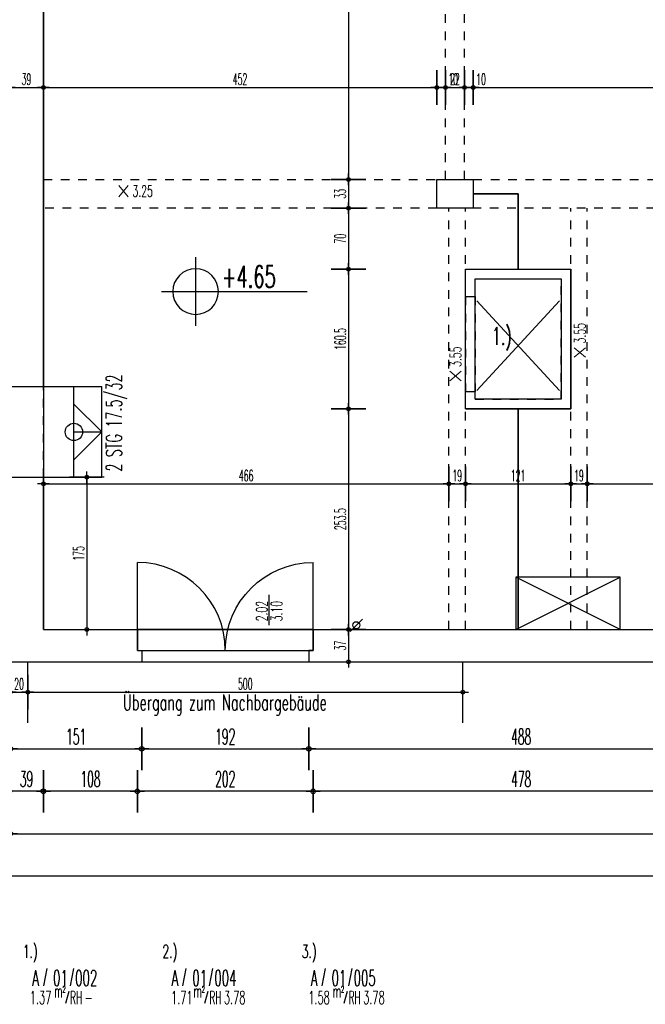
# Model space of a CAD drawing. Extents: x -14.3 to 68.8, y -3.9 to 57.4.
# Tile 2 of 46: x 0.1 to 7.3, y -3.9 to 7.4. Entities that reach past the tile are written whole.
import ezdxf
from ezdxf.enums import TextEntityAlignment as Align

# ---------------------------------------------------------------- set-up
doc = ezdxf.new("R2010")
doc.units = 0
doc.header["$LTSCALE"] = 0.25
doc.header["$MEASUREMENT"] = 0
doc.header["$PDMODE"] = 34
doc.header["$PDSIZE"] = 0.06
doc.linetypes.add('BOS_PUNKT', pattern=[0.18, 0, -0.18])
doc.linetypes.add('BOS_STRICH', pattern=[0.4, 0.2, -0.2])
doc.layers.get('0').update_dxf_attribs({"color": 30, "linetype": 'CONTINUOUS'})
doc.layers.get('DEFPOINTS').update_dxf_attribs({"linetype": 'CONTINUOUS'})
for name, color, linetype in [('01ATTRMB', 7, 'CONTINUOUS'), ('01BEM-A', 7, 'CONTINUOUS'), ('01BEM-I', 7, 'CONTINUOUS'), ('01BEM-TUR', 7, 'CONTINUOUS'), ('01EIN-MOB', 9, 'CONTINUOUS'), ('01FEN', 4, 'CONTINUOUS'), ('01FLA-POLY1', 1, 'CONTINUOUS'), ('01TGA-STG', 4, 'CONTINUOUS'), ('01TRE-LIN', 4, 'CONTINUOUS'), ('01TRE-S', 7, 'CONTINUOUS'), ('01TUR-S', 7, 'CONTINUOUS'), ('01TXT', 7, 'CONTINUOUS'), ('01WAN', 3, 'CONTINUOUS'), ('01WAN-S', 7, 'CONTINUOUS'), ('01WAN-U', 7, 'BOS_PUNKT'), ('01WAN-UZ', 7, 'BOS_PUNKT'), ('01WLB', 2, 'CONTINUOUS'), ('01WLB-S', 9, 'CONTINUOUS'), ('01WLB-U', 7, 'BOS_PUNKT'), ('01WLB-V', 2, 'BOS_STRICH')]:
    doc.layers.add(name, color=color, linetype=linetype)
doc.styles.add('BOS', font='romans.shx', dxfattribs={"width": 0.6})
doc.styles.add('BOS-BEM', font='romans.shx', dxfattribs={"width": 0.5})
doc.dimstyles.new('BOS-130', dxfattribs={"dimscale": 0.001, "dimtxt": 130, "dimasz": 10.666667, "dimexe": 1.8, "dimexo": 0.1, "dimgap": 30, "dimtad": 1, "dimdec": 4, "dimlfac": 100, "dimrnd": 0.5, "dimzin": 12, "dimtxsty": 'BOS-BEM', "dimblk1": 'BOS-BEM', "dimblk2": 'BOS-BEM', "dimsah": 1, "dimcen": 1.5, "dimse1": 1, "dimse2": 1, "dimclrd": 256, "dimclre": 256, "dimclrt": 256, "dimazin": 3, "dimtfac": 1, "dimtdec": 4, "dimtmove": 0, "dimatfit": 3, "dimtvp": 1.2, "dimtolj": 1, "dimtzin": 0})
doc.dimstyles.new('BOS-180', dxfattribs={"dimscale": 0.001, "dimtxt": 180, "dimasz": 13, "dimexe": 1.8, "dimexo": 0.1, "dimgap": 50, "dimtad": 1, "dimdec": 4, "dimlfac": 100, "dimrnd": 0.5, "dimzin": 12, "dimtxsty": 'BOS-BEM', "dimblk1": 'BOS-BEM', "dimblk2": 'BOS-BEM', "dimsah": 1, "dimcen": 1.5, "dimse1": 1, "dimse2": 1, "dimclrd": 256, "dimclre": 256, "dimclrt": 256, "dimazin": 3, "dimtfac": 1, "dimtdec": 4, "dimtmove": 0, "dimatfit": 3, "dimtvp": 1.2, "dimtolj": 1, "dimtzin": 0})

# ---------------------------------------------------------------- blocks, each defined once
blk = doc.blocks.new('BOS-BEM')
for p, q in [((0, -18.75), (0, 18.75)), ((-6.25, 0), (6.25, 0))]:
    blk.add_line(p, q)
blk.add_circle((0, 0), 2)
blk = doc.blocks.new('*D867')
at = {"layer": '01BEM-I'}
blk.add_line((0.88, 2.109), (0.88, 0.381), dxfattribs=at)
at = {"layer": 'DEFPOINTS', "color": 0}
for p in [(0.38, 2.12), (0.38, 0.37), (0.88, 0.37)]:
    blk.add_point(p, dxfattribs=at)
at = {"layer": '01BEM-I', "xscale": 0.01066666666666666, "yscale": 0.01066666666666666, "zscale": 0.01066666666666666}
for p, rotation in [((0.88, 2.12), 90), ((0.88, 0.37), 270)]:
    blk.add_blockref('BOS-BEM', p, dxfattribs=dict(at, rotation=rotation))
at = {"layer": '01BEM-I', "insert": (0.785, 1.245), "char_height": 0.13, "attachment_point": 5, "rotation": 90, "style": 'BOS-BEM'}
blk.add_mtext('\\A1;175', dxfattribs=at)
blk = doc.blocks.new('BL_TGA-STGL')
blk.add_line((-0.071, -0.071), (0.071, 0.071))
blk.add_circle((0, 0), 0.04)
blk = doc.blocks.new('TUR')
at = {"color": 0, "linetype": 'BYBLOCK'}
blk.add_line((0, 0), (0, 1), dxfattribs=at)
blk.add_arc((0, 0), 1, 0, 90, dxfattribs=at)
blk = doc.blocks.new('*D865')
at = {"layer": '01BEM-A'}
blk.add_line((0.013, -1), (1.497, -1), dxfattribs=at)
at = {"layer": 'DEFPOINTS', "color": 0}
for p in [(0, 0), (1.51, 0), (1.51, -1)]:
    blk.add_point(p, dxfattribs=at)
at = {"layer": '01BEM-A', "xscale": 0.013, "yscale": 0.013, "zscale": 0.013, "rotation": 180}
blk.add_blockref('BOS-BEM', (0, -1), dxfattribs=at)
at = {"layer": '01BEM-A', "xscale": 0.013, "yscale": 0.013, "zscale": 0.013}
blk.add_blockref('BOS-BEM', (1.51, -1), dxfattribs=at)
at = {"layer": '01BEM-A', "insert": (0.755, -0.86), "char_height": 0.18, "attachment_point": 5, "style": 'BOS-BEM'}
blk.add_mtext('\\A1;151', dxfattribs=at)
blk = doc.blocks.new('*D864')
at = {"layer": '01BEM-A'}
blk.add_line((1.523, -1), (3.417, -1), dxfattribs=at)
at = {"layer": 'DEFPOINTS', "color": 0}
for p in [(1.51, 0), (3.43, 0), (3.43, -1)]:
    blk.add_point(p, dxfattribs=at)
at = {"layer": '01BEM-A', "xscale": 0.013, "yscale": 0.013, "zscale": 0.013, "rotation": 180}
blk.add_blockref('BOS-BEM', (1.51, -1), dxfattribs=at)
at = {"layer": '01BEM-A', "xscale": 0.013, "yscale": 0.013, "zscale": 0.013}
blk.add_blockref('BOS-BEM', (3.43, -1), dxfattribs=at)
at = {"layer": '01BEM-A', "insert": (2.47, -0.86), "char_height": 0.18, "attachment_point": 5, "style": 'BOS-BEM'}
blk.add_mtext('\\A1;192', dxfattribs=at)
blk = doc.blocks.new('*D858')
at = {"layer": '01BEM-A'}
blk.add_line((3.443, -1), (8.297, -1), dxfattribs=at)
at = {"layer": 'DEFPOINTS', "color": 0}
for p in [(3.43, 0), (8.31, 0), (8.31, -1)]:
    blk.add_point(p, dxfattribs=at)
at = {"layer": '01BEM-A', "xscale": 0.013, "yscale": 0.013, "zscale": 0.013, "rotation": 180}
blk.add_blockref('BOS-BEM', (3.43, -1), dxfattribs=at)
at = {"layer": '01BEM-A', "xscale": 0.013, "yscale": 0.013, "zscale": 0.013}
blk.add_blockref('BOS-BEM', (8.31, -1), dxfattribs=at)
at = {"layer": '01BEM-A', "insert": (5.87, -0.86), "char_height": 0.18, "attachment_point": 5, "style": 'BOS-BEM'}
blk.add_mtext('\\A1;488', dxfattribs=at)
blk = doc.blocks.new('*D857')
at = {"layer": '01BEM-A'}
blk.add_line((8.247, -1.4875), (3.493, -1.4875), dxfattribs=at)
at = {"layer": 'DEFPOINTS', "color": 0}
for p in [(3.48, 0.25), (8.26, 0.25), (3.48, -1.4875)]:
    blk.add_point(p, dxfattribs=at)
at = {"layer": '01BEM-A', "xscale": 0.013, "yscale": 0.013, "zscale": 0.013, "rotation": 180}
blk.add_blockref('BOS-BEM', (3.48, -1.4875), dxfattribs=at)
at = {"layer": '01BEM-A', "xscale": 0.013, "yscale": 0.013, "zscale": 0.013}
blk.add_blockref('BOS-BEM', (8.26, -1.4875), dxfattribs=at)
at = {"layer": '01BEM-A', "insert": (5.87, -1.3475), "char_height": 0.18, "attachment_point": 5, "style": 'BOS-BEM'}
blk.add_mtext('\\A1;478', dxfattribs=at)
blk = doc.blocks.new('*D863')
at = {"layer": '01BEM-A'}
blk.add_line((3.467, -1.4875), (1.473, -1.4875), dxfattribs=at)
at = {"layer": 'DEFPOINTS', "color": 0}
for p in [(1.46, 0.25), (3.48, 0.25), (1.46, -1.4875)]:
    blk.add_point(p, dxfattribs=at)
at = {"layer": '01BEM-A', "xscale": 0.013, "yscale": 0.013, "zscale": 0.013, "rotation": 180}
blk.add_blockref('BOS-BEM', (1.46, -1.4875), dxfattribs=at)
at = {"layer": '01BEM-A', "xscale": 0.013, "yscale": 0.013, "zscale": 0.013}
blk.add_blockref('BOS-BEM', (3.48, -1.4875), dxfattribs=at)
at = {"layer": '01BEM-A', "insert": (2.47, -1.3475), "char_height": 0.18, "attachment_point": 5, "style": 'BOS-BEM'}
blk.add_mtext('\\A1;202', dxfattribs=at)
blk = doc.blocks.new('*D862')
at = {"layer": '01BEM-A'}
blk.add_line((1.447, -1.4875), (0.393, -1.4875), dxfattribs=at)
at = {"layer": 'DEFPOINTS', "color": 0}
for p in [(0.38, 0.37), (1.46, 0.25), (0.38, -1.4875)]:
    blk.add_point(p, dxfattribs=at)
at = {"layer": '01BEM-A', "xscale": 0.013, "yscale": 0.013, "zscale": 0.013, "rotation": 180}
blk.add_blockref('BOS-BEM', (0.38, -1.4875), dxfattribs=at)
at = {"layer": '01BEM-A', "xscale": 0.013, "yscale": 0.013, "zscale": 0.013}
blk.add_blockref('BOS-BEM', (1.46, -1.4875), dxfattribs=at)
at = {"layer": '01BEM-A', "insert": (0.92, -1.3475), "char_height": 0.18, "attachment_point": 5, "style": 'BOS-BEM'}
blk.add_mtext('\\A1;108', dxfattribs=at)
blk = doc.blocks.new('*D861')
at = {"layer": '01BEM-A'}
blk.add_line((0.367, -1.487), (0.003, -1.487), dxfattribs=at)
at = {"layer": 'DEFPOINTS', "color": 0}
for p in [(-0.01, 2.05), (0.38, 0.37), (-0.01, -1.487)]:
    blk.add_point(p, dxfattribs=at)
at = {"layer": '01BEM-A', "xscale": 0.013, "yscale": 0.013, "zscale": 0.013, "rotation": 180}
blk.add_blockref('BOS-BEM', (-0.01, -1.487), dxfattribs=at)
at = {"layer": '01BEM-A', "xscale": 0.013, "yscale": 0.013, "zscale": 0.013}
blk.add_blockref('BOS-BEM', (0.38, -1.487), dxfattribs=at)
at = {"layer": '01BEM-A', "insert": (0.185, -1.347), "char_height": 0.18, "attachment_point": 5, "style": 'BOS-BEM'}
blk.add_mtext('\\A1;39', dxfattribs=at)
blk = doc.blocks.new('*D851')
at = {"layer": '01BEM-A'}
blk.add_line((0.013, -1.975), (36.007, -1.975), dxfattribs=at)
at = {"layer": 'DEFPOINTS', "color": 0}
for p in [(0, 1.63), (36.02, 0), (36.02, -1.975)]:
    blk.add_point(p, dxfattribs=at)
at = {"layer": '01BEM-A', "xscale": 0.013, "yscale": 0.013, "zscale": 0.013, "rotation": 180}
blk.add_blockref('BOS-BEM', (0, -1.975), dxfattribs=at)
at = {"layer": '01BEM-A', "xscale": 0.013, "yscale": 0.013, "zscale": 0.013}
blk.add_blockref('BOS-BEM', (36.02, -1.975), dxfattribs=at)
at = {"layer": '01BEM-A', "insert": (18.01, -1.835), "char_height": 0.18, "attachment_point": 5, "style": 'BOS-BEM'}
blk.add_mtext('\\A1;3602', dxfattribs=at)
blk = doc.blocks.new('*D806')
at = {"layer": '01BEM-A'}
blk.add_line((48.781, -2.462), (-4.007, -2.462), dxfattribs=at)
at = {"layer": 'DEFPOINTS', "color": 0}
for p in [(48.794, 10.707), (-4.02, 1.57), (-4.02, -2.462)]:
    blk.add_point(p, dxfattribs=at)
at = {"layer": '01BEM-A', "xscale": 0.013, "yscale": 0.013, "zscale": 0.013, "rotation": 180}
blk.add_blockref('BOS-BEM', (-4.02, -2.462), dxfattribs=at)
at = {"layer": '01BEM-A', "xscale": 0.013, "yscale": 0.013, "zscale": 0.013}
blk.add_blockref('BOS-BEM', (48.794, -2.462), dxfattribs=at)
at = {"layer": '01BEM-A', "insert": (22.387, -2.322), "char_height": 0.18, "attachment_point": 5, "style": 'BOS-BEM'}
blk.add_mtext('\\A1;5281.5', dxfattribs=at)
blk = doc.blocks.new('*D1023')
at = {"layer": '01BEM-I'}
blk.add_line((0.001, 6.596), (0.369, 6.596), dxfattribs=at)
at = {"layer": 'DEFPOINTS', "color": 0}
for p in [(0.38, 6.596), (-0.01, 6.22), (0.38, 6.22)]:
    blk.add_point(p, dxfattribs=at)
at = {"layer": '01BEM-I', "xscale": 0.01066666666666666, "yscale": 0.01066666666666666, "zscale": 0.01066666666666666, "rotation": 180}
blk.add_blockref('BOS-BEM', (-0.01, 6.596), dxfattribs=at)
at = {"layer": '01BEM-I', "xscale": 0.01066666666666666, "yscale": 0.01066666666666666, "zscale": 0.01066666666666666}
blk.add_blockref('BOS-BEM', (0.38, 6.596), dxfattribs=at)
at = {"layer": '01BEM-I', "insert": (0.185, 6.691), "char_height": 0.13, "attachment_point": 5, "style": 'BOS-BEM'}
blk.add_mtext('\\A1;39', dxfattribs=at)
blk = doc.blocks.new('*D1022')
at = {"layer": '01BEM-I'}
blk.add_line((0.391, 6.596), (4.889, 6.596), dxfattribs=at)
at = {"layer": 'DEFPOINTS', "color": 0}
for p in [(4.9, 6.596), (0.38, 6.22), (4.9, 5.54)]:
    blk.add_point(p, dxfattribs=at)
at = {"layer": '01BEM-I', "xscale": 0.01066666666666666, "yscale": 0.01066666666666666, "zscale": 0.01066666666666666, "rotation": 180}
blk.add_blockref('BOS-BEM', (0.38, 6.596), dxfattribs=at)
at = {"layer": '01BEM-I', "xscale": 0.01066666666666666, "yscale": 0.01066666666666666, "zscale": 0.01066666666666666}
blk.add_blockref('BOS-BEM', (4.9, 6.596), dxfattribs=at)
at = {"layer": '01BEM-I', "insert": (2.64, 6.691), "char_height": 0.13, "attachment_point": 5, "style": 'BOS-BEM'}
blk.add_mtext('\\A1;452', dxfattribs=at)
blk = doc.blocks.new('*D1029')
at = {"layer": '01BEM-I'}
for p, q in [((4.911, 6.596), (4.989, 6.596)), ((5, 6.596), (5.167, 6.596))]:
    blk.add_line(p, q, dxfattribs=at)
at = {"layer": 'DEFPOINTS', "color": 0}
for p in [(5, 6.596), (4.9, 5.54), (5, 5.54)]:
    blk.add_point(p, dxfattribs=at)
at = {"layer": '01BEM-I', "xscale": 0.01066666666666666, "yscale": 0.01066666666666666, "zscale": 0.01066666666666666, "rotation": 180}
blk.add_blockref('BOS-BEM', (4.9, 6.596), dxfattribs=at)
at = {"layer": '01BEM-I', "xscale": 0.01066666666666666, "yscale": 0.01066666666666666, "zscale": 0.01066666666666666}
blk.add_blockref('BOS-BEM', (5, 6.596), dxfattribs=at)
at = {"layer": '01BEM-I', "insert": (5.089, 6.691), "char_height": 0.13, "attachment_point": 5, "style": 'BOS-BEM'}
blk.add_mtext('\\A1;10', dxfattribs=at)
blk = doc.blocks.new('*D1028')
at = {"layer": '01BEM-I'}
blk.add_line((5.011, 6.596), (5.209, 6.596), dxfattribs=at)
at = {"layer": 'DEFPOINTS', "color": 0}
for p in [(5.22, 6.596), (5, 5.54), (5.22, 5.54)]:
    blk.add_point(p, dxfattribs=at)
at = {"layer": '01BEM-I', "xscale": 0.01066666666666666, "yscale": 0.01066666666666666, "zscale": 0.01066666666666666, "rotation": 180}
blk.add_blockref('BOS-BEM', (5, 6.596), dxfattribs=at)
at = {"layer": '01BEM-I', "xscale": 0.01066666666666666, "yscale": 0.01066666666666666, "zscale": 0.01066666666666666}
blk.add_blockref('BOS-BEM', (5.22, 6.596), dxfattribs=at)
at = {"layer": '01BEM-I', "insert": (5.11, 6.691), "char_height": 0.13, "attachment_point": 5, "style": 'BOS-BEM'}
blk.add_mtext('\\A1;22', dxfattribs=at)
blk = doc.blocks.new('*D1027')
at = {"layer": '01BEM-I'}
for p, q in [((5.231, 6.596), (5.309, 6.596)), ((5.32, 6.596), (5.487, 6.596))]:
    blk.add_line(p, q, dxfattribs=at)
at = {"layer": 'DEFPOINTS', "color": 0}
for p in [(5.32, 6.596), (5.22, 5.54), (5.32, 5.54)]:
    blk.add_point(p, dxfattribs=at)
at = {"layer": '01BEM-I', "xscale": 0.01066666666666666, "yscale": 0.01066666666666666, "zscale": 0.01066666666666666, "rotation": 180}
blk.add_blockref('BOS-BEM', (5.22, 6.596), dxfattribs=at)
at = {"layer": '01BEM-I', "xscale": 0.01066666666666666, "yscale": 0.01066666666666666, "zscale": 0.01066666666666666}
blk.add_blockref('BOS-BEM', (5.32, 6.596), dxfattribs=at)
at = {"layer": '01BEM-I', "insert": (5.409, 6.691), "char_height": 0.13, "attachment_point": 5, "style": 'BOS-BEM'}
blk.add_mtext('\\A1;10', dxfattribs=at)
blk = doc.blocks.new('*D1021')
at = {"layer": '01BEM-I'}
blk.add_line((5.331, 6.596), (9.999, 6.596), dxfattribs=at)
at = {"layer": 'DEFPOINTS', "color": 0}
for p in [(10.01, 6.596), (5.32, 5.54), (10.01, 5.54)]:
    blk.add_point(p, dxfattribs=at)
at = {"layer": '01BEM-I', "xscale": 0.01066666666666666, "yscale": 0.01066666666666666, "zscale": 0.01066666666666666, "rotation": 180}
blk.add_blockref('BOS-BEM', (5.32, 6.596), dxfattribs=at)
at = {"layer": '01BEM-I', "xscale": 0.01066666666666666, "yscale": 0.01066666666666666, "zscale": 0.01066666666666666}
blk.add_blockref('BOS-BEM', (10.01, 6.596), dxfattribs=at)
at = {"layer": '01BEM-I', "insert": (7.665, 6.691), "char_height": 0.13, "attachment_point": 5, "style": 'BOS-BEM'}
blk.add_mtext('\\A1;469', dxfattribs=at)
blk = doc.blocks.new('*D866')
at = {"layer": '01BEM-I'}
blk.add_line((0.391, 2.043), (5.029, 2.043), dxfattribs=at)
at = {"layer": 'DEFPOINTS', "color": 0}
for p in [(5.04, 2.043), (0.38, 0.37), (5.04, 0.37)]:
    blk.add_point(p, dxfattribs=at)
at = {"layer": '01BEM-I', "xscale": 0.01066666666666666, "yscale": 0.01066666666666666, "zscale": 0.01066666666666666, "rotation": 180}
blk.add_blockref('BOS-BEM', (0.38, 2.043), dxfattribs=at)
at = {"layer": '01BEM-I', "xscale": 0.01066666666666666, "yscale": 0.01066666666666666, "zscale": 0.01066666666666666}
blk.add_blockref('BOS-BEM', (5.04, 2.043), dxfattribs=at)
at = {"layer": '01BEM-I', "insert": (2.71, 2.138), "char_height": 0.13, "attachment_point": 5, "style": 'BOS-BEM'}
blk.add_mtext('\\A1;466', dxfattribs=at)
blk = doc.blocks.new('*D874')
at = {"layer": '01BEM-I'}
blk.add_line((5.051, 2.043), (5.219, 2.043), dxfattribs=at)
at = {"layer": 'DEFPOINTS', "color": 0}
for p in [(5.23, 2.905), (5.23, 2.043), (5.04, 0.37)]:
    blk.add_point(p, dxfattribs=at)
at = {"layer": '01BEM-I', "xscale": 0.01066666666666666, "yscale": 0.01066666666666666, "zscale": 0.01066666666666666, "rotation": 180}
blk.add_blockref('BOS-BEM', (5.04, 2.043), dxfattribs=at)
at = {"layer": '01BEM-I', "xscale": 0.01066666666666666, "yscale": 0.01066666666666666, "zscale": 0.01066666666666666}
blk.add_blockref('BOS-BEM', (5.23, 2.043), dxfattribs=at)
at = {"layer": '01BEM-I', "insert": (5.135, 2.138), "char_height": 0.13, "attachment_point": 5, "style": 'BOS-BEM'}
blk.add_mtext('\\A1;19', dxfattribs=at)
blk = doc.blocks.new('*D873')
at = {"layer": '01BEM-I'}
blk.add_line((5.241, 2.043), (6.429, 2.043), dxfattribs=at)
at = {"layer": 'DEFPOINTS', "color": 0}
for p in [(5.23, 2.905), (6.44, 2.905), (6.44, 2.043)]:
    blk.add_point(p, dxfattribs=at)
at = {"layer": '01BEM-I', "xscale": 0.01066666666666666, "yscale": 0.01066666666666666, "zscale": 0.01066666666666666, "rotation": 180}
blk.add_blockref('BOS-BEM', (5.23, 2.043), dxfattribs=at)
at = {"layer": '01BEM-I', "xscale": 0.01066666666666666, "yscale": 0.01066666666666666, "zscale": 0.01066666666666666}
blk.add_blockref('BOS-BEM', (6.44, 2.043), dxfattribs=at)
at = {"layer": '01BEM-I', "insert": (5.835, 2.138), "char_height": 0.13, "attachment_point": 5, "style": 'BOS-BEM'}
blk.add_mtext('\\A1;121', dxfattribs=at)
blk = doc.blocks.new('*D872')
at = {"layer": '01BEM-I'}
blk.add_line((6.451, 2.043), (6.619, 2.043), dxfattribs=at)
at = {"layer": 'DEFPOINTS', "color": 0}
for p in [(6.44, 2.905), (6.63, 2.905), (6.63, 2.043)]:
    blk.add_point(p, dxfattribs=at)
at = {"layer": '01BEM-I', "xscale": 0.01066666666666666, "yscale": 0.01066666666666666, "zscale": 0.01066666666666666, "rotation": 180}
blk.add_blockref('BOS-BEM', (6.44, 2.043), dxfattribs=at)
at = {"layer": '01BEM-I', "xscale": 0.01066666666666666, "yscale": 0.01066666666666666, "zscale": 0.01066666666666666}
blk.add_blockref('BOS-BEM', (6.63, 2.043), dxfattribs=at)
at = {"layer": '01BEM-I', "insert": (6.535, 2.138), "char_height": 0.13, "attachment_point": 5, "style": 'BOS-BEM'}
blk.add_mtext('\\A1;19', dxfattribs=at)
blk = doc.blocks.new('*D854')
at = {"layer": '01BEM-I'}
blk.add_line((6.641, 2.043), (19.209, 2.043), dxfattribs=at)
at = {"layer": 'DEFPOINTS', "color": 0}
for p in [(6.63, 2.905), (19.22, 2.79), (19.22, 2.043)]:
    blk.add_point(p, dxfattribs=at)
at = {"layer": '01BEM-I', "xscale": 0.01066666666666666, "yscale": 0.01066666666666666, "zscale": 0.01066666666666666, "rotation": 180}
blk.add_blockref('BOS-BEM', (6.63, 2.043), dxfattribs=at)
at = {"layer": '01BEM-I', "xscale": 0.01066666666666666, "yscale": 0.01066666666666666, "zscale": 0.01066666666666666}
blk.add_blockref('BOS-BEM', (19.22, 2.043), dxfattribs=at)
at = {"layer": '01BEM-I', "insert": (12.925, 2.138), "char_height": 0.13, "attachment_point": 5, "style": 'BOS-BEM'}
blk.add_mtext('\\A1;1259', dxfattribs=at)
blk = doc.blocks.new('*D1025')
at = {"layer": '01BEM-I'}
blk.add_line((3.886, 10.429), (3.886, 5.551), dxfattribs=at)
at = {"layer": 'DEFPOINTS', "color": 0}
for p in [(5.22, 10.44), (3.886, 5.54), (5.22, 5.54)]:
    blk.add_point(p, dxfattribs=at)
at = {"layer": '01BEM-I', "xscale": 0.01066666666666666, "yscale": 0.01066666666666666, "zscale": 0.01066666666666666}
for p, rotation in [((3.886, 10.44), 90), ((3.886, 5.54), 270)]:
    blk.add_blockref('BOS-BEM', p, dxfattribs=dict(at, rotation=rotation))
at = {"layer": '01BEM-I', "insert": (3.791, 7.99), "char_height": 0.13, "attachment_point": 5, "rotation": 90, "style": 'BOS-BEM'}
blk.add_mtext('\\A1;490', dxfattribs=at)
blk = doc.blocks.new('*D842')
at = {"layer": '01BEM-I'}
blk.add_line((3.886, 5.529), (3.886, 5.221), dxfattribs=at)
at = {"layer": 'DEFPOINTS', "color": 0}
for p in [(5.22, 5.54), (3.886, 5.21), (5.22, 5.21)]:
    blk.add_point(p, dxfattribs=at)
at = {"layer": '01BEM-I', "xscale": 0.01066666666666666, "yscale": 0.01066666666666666, "zscale": 0.01066666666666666}
for p, rotation in [((3.886, 5.54), 90), ((3.886, 5.21), 270)]:
    blk.add_blockref('BOS-BEM', p, dxfattribs=dict(at, rotation=rotation))
at = {"layer": '01BEM-I', "insert": (3.791, 5.375), "char_height": 0.13, "attachment_point": 5, "rotation": 90, "style": 'BOS-BEM'}
blk.add_mtext('\\A1;33', dxfattribs=at)
blk = doc.blocks.new('*D871')
at = {"layer": '01BEM-I'}
blk.add_line((3.886, 5.199), (3.886, 4.521), dxfattribs=at)
at = {"layer": 'DEFPOINTS', "color": 0}
for p in [(5.22, 5.21), (3.886, 4.51), (5.23, 4.51)]:
    blk.add_point(p, dxfattribs=at)
at = {"layer": '01BEM-I', "xscale": 0.01066666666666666, "yscale": 0.01066666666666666, "zscale": 0.01066666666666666}
for p, rotation in [((3.886, 5.21), 90), ((3.886, 4.51), 270)]:
    blk.add_blockref('BOS-BEM', p, dxfattribs=dict(at, rotation=rotation))
at = {"layer": '01BEM-I', "insert": (3.791, 4.86), "char_height": 0.13, "attachment_point": 5, "rotation": 90, "style": 'BOS-BEM'}
blk.add_mtext('\\A1;70', dxfattribs=at)
blk = doc.blocks.new('*D870')
at = {"layer": '01BEM-I'}
blk.add_line((3.886, 4.499), (3.886, 2.916), dxfattribs=at)
at = {"layer": 'DEFPOINTS', "color": 0}
for p in [(5.23, 4.51), (3.886, 2.905), (5.23, 2.905)]:
    blk.add_point(p, dxfattribs=at)
at = {"layer": '01BEM-I', "xscale": 0.01066666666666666, "yscale": 0.01066666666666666, "zscale": 0.01066666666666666}
for p, rotation in [((3.886, 4.51), 90), ((3.886, 2.905), 270)]:
    blk.add_blockref('BOS-BEM', p, dxfattribs=dict(at, rotation=rotation))
at = {"layer": '01BEM-I', "insert": (3.791, 3.708), "char_height": 0.13, "attachment_point": 5, "rotation": 90, "style": 'BOS-BEM'}
blk.add_mtext('\\A1;160.5', dxfattribs=at)
blk = doc.blocks.new('*D869')
at = {"layer": '01BEM-I'}
blk.add_line((3.886, 2.894), (3.886, 0.381), dxfattribs=at)
at = {"layer": 'DEFPOINTS', "color": 0}
for p in [(5.23, 2.905), (3.886, 0.37), (5.23, 0.37)]:
    blk.add_point(p, dxfattribs=at)
at = {"layer": '01BEM-I', "xscale": 0.01066666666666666, "yscale": 0.01066666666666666, "zscale": 0.01066666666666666}
for p, rotation in [((3.886, 2.905), 90), ((3.886, 0.37), 270)]:
    blk.add_blockref('BOS-BEM', p, dxfattribs=dict(at, rotation=rotation))
at = {"layer": '01BEM-I', "insert": (3.791, 1.638), "char_height": 0.13, "attachment_point": 5, "rotation": 90, "style": 'BOS-BEM'}
blk.add_mtext('\\A1;253.5', dxfattribs=at)
blk = doc.blocks.new('*D868')
at = {"layer": '01BEM-I'}
blk.add_line((3.886, 0.359), (3.886, 0.011), dxfattribs=at)
at = {"layer": 'DEFPOINTS', "color": 0}
for p in [(5.23, 0.37), (3.886, 0), (5.23, 0)]:
    blk.add_point(p, dxfattribs=at)
at = {"layer": '01BEM-I', "xscale": 0.01066666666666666, "yscale": 0.01066666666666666, "zscale": 0.01066666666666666}
for p, rotation in [((3.886, 0.37), 90), ((3.886, 0), 270)]:
    blk.add_blockref('BOS-BEM', p, dxfattribs=dict(at, rotation=rotation))
at = {"layer": '01BEM-I', "insert": (3.791, 0.185), "char_height": 0.13, "attachment_point": 5, "rotation": 90, "style": 'BOS-BEM'}
blk.add_mtext('\\A1;37', dxfattribs=at)
blk = doc.blocks.new('*D860')
at = {"layer": '01BEM-I'}
blk.add_line((0.011, -0.35), (0.189, -0.35), dxfattribs=at)
at = {"layer": 'DEFPOINTS', "color": 0}
for p in [(0, 0), (0.2, 0), (0.2, -0.35)]:
    blk.add_point(p, dxfattribs=at)
at = {"layer": '01BEM-I', "xscale": 0.01066666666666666, "yscale": 0.01066666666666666, "zscale": 0.01066666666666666, "rotation": 180}
blk.add_blockref('BOS-BEM', (0, -0.35), dxfattribs=at)
at = {"layer": '01BEM-I', "xscale": 0.01066666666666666, "yscale": 0.01066666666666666, "zscale": 0.01066666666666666}
blk.add_blockref('BOS-BEM', (0.2, -0.35), dxfattribs=at)
at = {"layer": '01BEM-I', "insert": (0.1, -0.255), "char_height": 0.13, "attachment_point": 5, "style": 'BOS-BEM'}
blk.add_mtext('\\A1;20', dxfattribs=at)
blk = doc.blocks.new('*D859')
at = {"layer": '01BEM-I'}
blk.add_line((0.211, -0.35), (5.189, -0.35), dxfattribs=at)
at = {"layer": 'DEFPOINTS', "color": 0}
for p in [(0.2, 0), (5.2, 0), (5.2, -0.35)]:
    blk.add_point(p, dxfattribs=at)
at = {"layer": '01BEM-I', "xscale": 0.01066666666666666, "yscale": 0.01066666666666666, "zscale": 0.01066666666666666, "rotation": 180}
blk.add_blockref('BOS-BEM', (0.2, -0.35), dxfattribs=at)
at = {"layer": '01BEM-I', "xscale": 0.01066666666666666, "yscale": 0.01066666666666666, "zscale": 0.01066666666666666}
blk.add_blockref('BOS-BEM', (5.2, -0.35), dxfattribs=at)
at = {"layer": '01BEM-I', "insert": (2.7, -0.255), "char_height": 0.13, "attachment_point": 5, "style": 'BOS-BEM'}
blk.add_mtext('\\A1;500', dxfattribs=at)

msp = doc.modelspace()

# ---------------------------------------------------------------- linework, layer by layer
at = {"layer": '01ATTRMB'}
for p, q in [((0.4175954, -3.5222967), (0.3790932, -3.7216768)), ((0.7243271, -3.5222967), (0.6858248, -3.7216768)), ((2.0175954, -3.5222967), (1.9790932, -3.7216768)), ((2.3243271, -3.5222967), (2.2858248, -3.7216768)), ((3.6175954, -3.5222967), (3.5790932, -3.7216768)), ((3.9243271, -3.5222967), (3.8858248, -3.7216768)), ((0.6706201, -3.7878046), (0.6321178, -3.9258003)), ((2.2706201, -3.7878046), (2.2321178, -3.9258003)), ((3.8706201, -3.7878046), (3.8321178, -3.9258003))]:
    msp.add_line(p, q, dxfattribs=at)
at = {"layer": '01BEM-TUR', "linetype": 'BYBLOCK'}
msp.add_line((2.975, 0.42), (2.975, 0.77), dxfattribs=at)
at = {"layer": '01EIN-MOB'}
for p, q in [((7.008429, 0.97), (5.808429, 0.97)), ((5.808429, 0.97), (5.808429, 0.37)), ((5.808429, 0.37), (7.008429, 0.97)), ((7.008429, 0.37), (5.808429, 0.97)), ((7.008429, 0.37), (7.008429, 0.97)), ((5.808429, 0.37), (7.008429, 0.37))]:
    msp.add_line(p, q, dxfattribs=at)
at = {"layer": '01FEN'}
msp.add_line((1.46, 0.13), (3.48, 0.13), dxfattribs=at)
at = {"layer": '01FLA-POLY1'}
msp.add_lwpolyline([(0.38, 7.75), (0.38, 3.16), (0.38, 2.12), (0.38, 0.37), (1.46, 0.37), (3.48, 0.37), (5.835, 0.37), (5.835, 2.905), (5.23, 2.905), (5.23, 3.105), (5.23, 4.195), (5.23, 4.51), (5.835, 4.51), (5.835, 5.375), (5.32, 5.375), (5.32, 5.21), (4.9, 5.21), (4.9, 5.54), (5.32, 5.54), (5.32, 5.375), (5.835, 5.375), (5.835, 4.51), (6.44, 4.51), (6.44, 2.905), (5.835, 2.905), (5.835, 0.37), (8.26, 0.37)], dxfattribs=at)
msp.add_lwpolyline([(5.34, 4.4), (6.33, 4.4), (6.33, 3.015), (5.34, 3.015)], close=True, dxfattribs=at)
at = {"layer": '01TRE-LIN'}
for p, q in [((1.05, 2.64), (0.73, 2.96)), ((0.73, 2.64), (1.05, 2.64)), ((1.05, 2.64), (0.73, 2.32))]:
    msp.add_line(p, q, dxfattribs=at)
msp.add_circle((0.73, 2.64), 0.1, dxfattribs=at)
at = {"layer": '01TRE-S'}
for p, q in [((0.38, 3.16), (1.05, 3.16)), ((0.73, 2.12), (0.73, 3.16)), ((1.05, 2.12), (1.05, 3.16)), ((0.38, 2.12), (1.05, 2.12))]:
    msp.add_line(p, q, dxfattribs=at)
at = {"layer": '01TXT'}
for p, q in [((2.1290456, 4.6460585), (2.1290456, 3.8585585)), ((2.1290456, 4.5148085), (2.1290456, 4.2523085)), ((1.7352956, 4.2523085), (1.8665456, 4.2523085)), ((1.8665456, 4.2523085), (2.1290456, 4.2523085)), ((1.9540456, 4.2523085), (3.4105704, 4.2523085)), ((2.1290456, 4.2523085), (2.1290456, 3.9898085)), ((2.1290456, 4.2523085), (2.3915456, 4.2523085))]:
    msp.add_line(p, q, dxfattribs=at)
for start, end in [(90, 180), (0, 90), (180, 270), (270, 0)]:
    msp.add_arc((2.1290456, 4.2523085), 0.2625, start, end, dxfattribs=at)
at = {"layer": '01WAN'}
for p, q in [((0.38, 3.16), (0.38, 7.75)), ((-0.01, 3.16), (0.38, 3.16)), ((-0.01, 2.12), (0.38, 2.12)), ((0.38, 0.37), (0.38, 2.12)), ((0.38, 0.37), (1.46, 0.37)), ((3.48, 0.37), (8.26, 0.37)), ((0, 0), (1.51, 0)), ((3.43, 0), (8.31, 0))]:
    msp.add_line(p, q, dxfattribs=at)
for points in [[(1.46, 0.37), (1.46, 0.13), (1.51, 0.13), (1.51, 0)], [(3.48, 0.37), (3.48, 0.13), (3.43, 0.13), (3.43, 0)]]:
    msp.add_lwpolyline(points, dxfattribs=at)
at = {"layer": '01WAN-S'}
for p, q in [((3.48, 0.37), (1.46, 0.37)), ((0.2, -0.7), (0.2, 0)), ((1.51, 0), (3.43, 0)), ((5.2, -0.7), (5.2, 0))]:
    msp.add_line(p, q, dxfattribs=at)
at = {"layer": '01WAN-U'}
msp.add_line((0.38, 2.12), (0.38, 3.16), dxfattribs=at)
at = {"layer": '01WAN-UZ'}
for p, q in [((5, 5.54), (5, 10.44)), ((5.22, 5.54), (5.22, 10.44)), ((0.38, 5.54), (4.9, 5.54)), ((5.32, 5.54), (10.01, 5.54)), ((4.9, 5.21), (0.38, 5.21)), ((5.04, 0.37), (5.04, 5.21)), ((5.23, 0.37), (5.23, 5.21)), ((10.01, 5.21), (5.32, 5.21)), ((6.44, 0.37), (6.44, 5.21)), ((6.63, 0.37), (6.63, 5.21))]:
    msp.add_line(p, q, dxfattribs=at)
at = {"layer": '01WLB'}
for p, q in [((5.23, 4.51), (6.44, 4.51)), ((5.23, 4.195), (5.23, 4.51)), ((6.44, 2.905), (6.44, 4.51)), ((5.23, 4.195), (5.34, 4.195)), ((5.23, 2.905), (5.23, 3.105)), ((5.23, 3.105), (5.34, 3.105)), ((5.23, 2.905), (6.44, 2.905))]:
    msp.add_line(p, q, dxfattribs=at)
at = {"layer": '01WLB-S'}
for p, q in [((5.36, 3.115), (6.31, 4.145)), ((6.31, 3.115), (5.36, 4.145))]:
    msp.add_line(p, q, dxfattribs=at)
at = {"layer": '01WLB-U'}
for p, q in [((5.23, 4.195), (5.23, 3.105)), ((5.34, 4.195), (5.34, 3.105))]:
    msp.add_line(p, q, dxfattribs=at)
at = {"layer": '01WLB-V'}
for p, q in [((5.34, 4.4), (6.33, 4.4)), ((5.34, 4.195), (5.34, 4.4)), ((6.33, 3.015), (6.33, 4.4)), ((5.34, 3.015), (5.34, 3.105)), ((5.34, 3.015), (6.33, 3.015))]:
    msp.add_line(p, q, dxfattribs=at)

# ---------------------------------------------------------------- block references
at = {"layer": '01TGA-STG'}
msp.add_blockref('BL_TGA-STGL', (3.975, 0.42), dxfattribs=at)
at = {"layer": '01TUR-S', "yscale": 1.010000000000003, "zscale": 1.010000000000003}
for p, xscale in [((1.46, 0.13), 1.010000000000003), ((3.48, 0.13), -1.010000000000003)]:
    msp.add_blockref('TUR', p, dxfattribs=dict(at, xscale=xscale))

# ---------------------------------------------------------------- texts
at = {"layer": '01ATTRMB', "style": 'BOS'}
for s, height, width, p in [('1.)', 0.2, 0.6, (5.5342021, 3.6410575)), ('1.)', 0.15, 0.6, (0.1418518, -3.4024314)), ('2.)', 0.15, 0.6, (1.7482803, -3.4024314)), ('3.)', 0.15, 0.6, (3.3482803, -3.4024314)), ('A', 0.18, 0.55, (0.2516991, -3.7216768)), ('01', 0.18, 0.55, (0.4911518, -3.7216768)), ('002', 0.18, 0.55, (0.7443931, -3.7216768)), ('A', 0.18, 0.55, (1.8516991, -3.7216768)), ('01', 0.18, 0.55, (2.0911518, -3.7216768)), ('004', 0.18, 0.55, (2.3443931, -3.7216768)), ('A', 0.18, 0.55, (3.4516991, -3.7216768)), ('01', 0.18, 0.55, (3.6911518, -3.7216768)), ('005', 0.18, 0.55, (3.9443931, -3.7216768)), ('1.37', 0.15, 0.55, (0.2239764, -3.9317616)), ('RH', 0.15, 0.5, (0.6874054, -3.9317616)), ('1.71', 0.15, 0.55, (1.8475479, -3.9317616)), ('RH', 0.15, 0.5, (2.2874054, -3.9317616)), ('3.78', 0.15, 0.55, (2.4543999, -3.9317616)), ('1.58', 0.15, 0.55, (3.4239764, -3.9317616)), ('RH', 0.15, 0.5, (3.8874054, -3.9317616)), ('3.78', 0.15, 0.55, (4.0543999, -3.9317616)), ('-', 0.15, 0.55, (0.8543999, -3.9317616))]:
    msp.add_text(s, height=height, dxfattribs=dict(at, width=width)).set_placement(p)
at = {"layer": '01ATTRMB', "style": 'BOS', "width": 0.5}
for s, height, p in [('2', 0.07, (0.6359953, -3.7973186)), ('2', 0.07, (2.2359953, -3.7973186)), ('2', 0.07, (3.8359953, -3.7973186)), ('m', 0.15, (0.6012126, -3.8567616)), ('m', 0.15, (2.2012126, -3.8567616)), ('m', 0.15, (3.8012126, -3.8567616))]:
    msp.add_text(s, height=height, dxfattribs=at).set_placement(p, align=Align.RIGHT)
at = {"layer": '01BEM-TUR', "linetype": 'BYBLOCK', "style": 'BOS', "width": 0.6}
for s, p in [('2.02', (2.9552093, 0.465)), ('3.10', (3.1247907, 0.465))]:
    msp.add_text(s, height=0.13, rotation=90, dxfattribs=at).set_placement(p)
at = {"layer": '01TXT', "linetype": 'BYBLOCK', "style": 'BOS', "width": 1.4}
msp.add_text('X', height=0.13, dxfattribs=at).set_placement((1.2996205, 5.4069526), align=Align.MIDDLE)
at = {"layer": '01TXT', "linetype": 'BYBLOCK', "style": 'BOS', "width": 0.6}
msp.add_text('3.25', height=0.13, dxfattribs=at).set_placement((1.4035642, 5.3419526))
at = {"layer": '01TXT', "style": 'BOS', "width": 0.6}
msp.add_text('+4.65', height=0.25, dxfattribs=at).set_placement((2.4321507, 4.2979703))
at = {"layer": '01TXT', "linetype": 'BYBLOCK', "style": 'BOS', "width": 0.6}
for p in [(6.6098886, 3.6560476), (5.1813027, 3.3867003)]:
    msp.add_text('3.55', height=0.13, rotation=90, dxfattribs=at).set_placement(p)
at = {"layer": '01TXT', "linetype": 'BYBLOCK', "style": 'BOS', "width": 1.4}
for p in [(6.5448886, 3.5521039), (5.1163027, 3.2827566)]:
    msp.add_text('X', height=0.13, rotation=90, dxfattribs=at).set_placement(p, align=Align.MIDDLE)
at = {"layer": '01TXT', "style": 'BOS', "width": 0.6}
msp.add_text('2 STG 17.5/32', height=0.18, rotation=90, dxfattribs=at).set_placement((1.2796668, 2.7426127), align=Align.CENTER)
msp.add_text('Übergang zum Nachbargebäude', height=0.18, dxfattribs=at).set_placement((2.465156, -0.5574904), align=Align.CENTER)

# ---------------------------------------------------------------- dimensions: what is measured, and where the dimension line sits
at = {"layer": '01BEM-A'}
for base, p1, p2, picture, middle in [((-4.02, -2.4625), (48.7938626, 10.7069384), (-4.02, 1.57), '*D806', (22.3869313, -2.3225)), ((-0.01, -1.4875), (0.38, 0.37), (-0.01, 2.0498975), '*D861', (0.185, -1.3475)), ((36.02, -1.975), (0, 1.63), (36.02, 0), '*D851', (18.01, -1.835)), ((0.38, -1.4875), (1.46, 0.25), (0.38, 0.37), '*D862', (0.92, -1.3475)), ((1.46, -1.4875), (3.48, 0.25), (1.46, 0.25), '*D863', (2.47, -1.3475)), ((3.48, -1.4875), (8.26, 0.25), (3.48, 0.25), '*D857', (5.87, -1.3475)), ((1.51, -1), (0, 0), (1.51, 0), '*D865', (0.755, -0.86)), ((3.43, -1), (1.51, 0), (3.43, 0), '*D864', (2.47, -0.86)), ((8.31, -1), (3.43, 0), (8.31, 0), '*D858', (5.87, -0.86))]:
    dim = msp.add_linear_dim(base=base, p1=p1, p2=p2, dimstyle='BOS-180', dxfattribs=at)
    dim.commit()
    dim.dimension.update_dxf_attribs({"geometry": picture, "text_midpoint": middle})
at = {"layer": '01BEM-I'}
for base, p1, p2, picture, middle in [((3.8855011, 5.54), (5.22, 10.44), (5.22, 5.54), '*D1025', (3.7905011, 7.99)), ((3.8855011, 5.21), (5.22, 5.54), (5.22, 5.21), '*D842', (3.7905011, 5.375)), ((3.8855011, 4.51), (5.22, 5.21), (5.23, 4.51), '*D871', (3.7905011, 4.86)), ((3.8855011, 2.905), (5.23, 4.51), (5.23, 2.905), '*D870', (3.7905011, 3.7075)), ((3.8855011, 0.37), (5.23, 2.905), (5.23, 0.37), '*D869', (3.7905011, 1.6375)), ((0.88, 0.37), (0.38, 2.12), (0.38, 0.37), '*D867', (0.785, 1.245)), ((3.8855011, 0), (5.23, 0.37), (5.23, 0), '*D868', (3.7905011, 0.185))]:
    dim = msp.add_linear_dim(base=base, p1=p1, p2=p2, angle=90, dimstyle='BOS-130', dxfattribs=at)
    dim.commit()
    dim.dimension.update_dxf_attribs({"geometry": picture, "text_midpoint": middle})
for base, p1, p2, picture, middle in [((0.38, 6.5964691), (-0.01, 6.219804), (0.38, 6.219804), '*D1023', (0.185, 6.6914691)), ((4.9, 6.5964691), (0.38, 6.219804), (4.9, 5.54), '*D1022', (2.64, 6.6914691)), ((5, 6.5964691), (4.9, 5.54), (5, 5.54), '*D1029', (5.0886429, 6.6914691)), ((5.22, 6.5964691), (5, 5.54), (5.22, 5.54), '*D1028', (5.11, 6.6914691)), ((5.32, 6.5964691), (5.22, 5.54), (5.32, 5.54), '*D1027', (5.4086429, 6.6914691)), ((10.01, 6.5964691), (5.32, 5.54), (10.01, 5.54), '*D1021', (7.665, 6.6914691)), ((5.23, 2.0434982), (5.04, 0.37), (5.23, 2.905), '*D874', (5.135, 2.1384982)), ((6.44, 2.0434982), (5.23, 2.905), (6.44, 2.905), '*D873', (5.835, 2.1384982)), ((6.63, 2.0434982), (6.44, 2.905), (6.63, 2.905), '*D872', (6.535, 2.1384982)), ((19.22, 2.0434982), (6.63, 2.905), (19.22, 2.79), '*D854', (12.925, 2.1384982)), ((5.04, 2.0434982), (0.38, 0.37), (5.04, 0.37), '*D866', (2.71, 2.1384982)), ((0.2, -0.35), (0, 0), (0.2, 0), '*D860', (0.1, -0.255)), ((5.2, -0.35), (0.2, 0), (5.2, 0), '*D859', (2.7, -0.255))]:
    dim = msp.add_linear_dim(base=base, p1=p1, p2=p2, dimstyle='BOS-130', dxfattribs=at)
    dim.commit()
    dim.dimension.update_dxf_attribs({"geometry": picture, "text_midpoint": middle})

doc.saveas('drawing.dxf')
